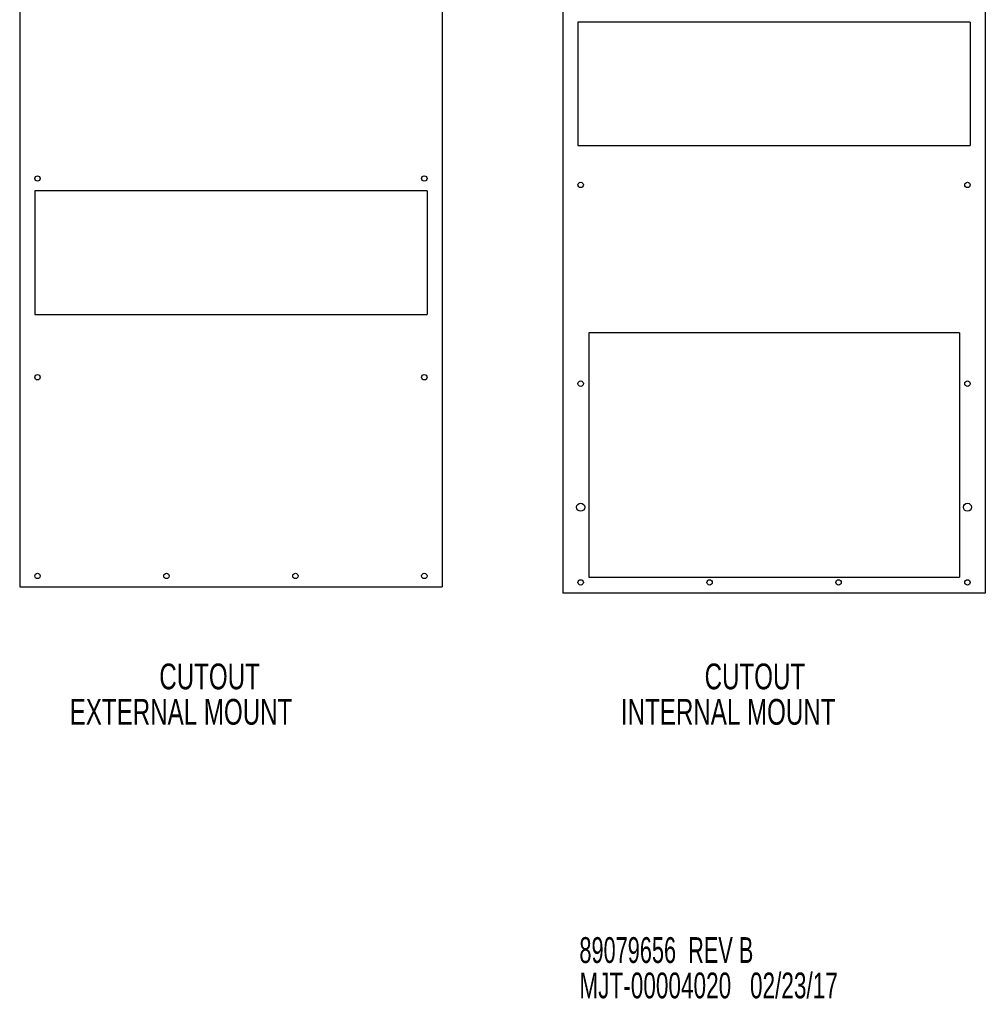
# Model space of a CAD drawing. Extents: x 10 to 130, y 5 to 85.
# Tile 50 of 51: x 85 to 130, y 5 to 51. Entities that reach past the tile are written whole.
import ezdxf
from ezdxf.enums import TextEntityAlignment as Align

# ---------------------------------------------------------------- set-up
doc = ezdxf.new("R2010")
doc.units = 0
doc.layers.add('ACCESSORIES', color=11, linetype='CONTINUOUS')
doc.layers.add('TEXT', color=7, linetype='CONTINUOUS')

# ---------------------------------------------------------------- blocks, each defined once
blk = doc.blocks.new('SW_NOTE_2')
at = {"layer": 'TEXT', "color": 0}
for s, width, p in [('89079656  REV B', 0.63, (0, 0)), ('MJT-00004020   02/23/17', 0.654348, (0, -1.647))]:
    blk.add_text(s, height=1.2, dxfattribs=dict(at, width=width)).set_placement(p, align=Align.BOTTOM_LEFT)
blk = doc.blocks.new('SW_NOTE_3')
at = {"layer": 'TEXT', "color": 0, "width": 0.7}
for s, p in [('CUTOUT', (0, 0)), ('EXTERNAL MOUNT', (-4.169, -1.647))]:
    blk.add_text(s, height=1.2, dxfattribs=at).set_placement(p, align=Align.BOTTOM_LEFT)
blk = doc.blocks.new('SW_NOTE_4')
at = {"layer": 'TEXT', "color": 0, "width": 0.7}
for s, p in [('CUTOUT', (0, 0)), ('INTERNAL MOUNT', (-3.893, -1.647))]:
    blk.add_text(s, height=1.2, dxfattribs=at).set_placement(p, align=Align.BOTTOM_LEFT)

msp = doc.modelspace()

# ---------------------------------------------------------------- linework, layer by layer
at = {"layer": 'ACCESSORIES', "linetype": 'CONTINUOUS'}
for p, q in [((84.839, 62.403), (84.839, 24.403)), ((104.499, 62.403), (104.499, 24.403)), ((110.115, 62.104), (110.115, 24.104)), ((129.775, 62.104), (129.775, 24.104)), ((129.07, 50.684), (110.82, 50.684)), ((110.82, 50.684), (110.82, 44.934)), ((129.07, 50.684), (129.07, 44.934)), ((110.82, 44.934), (129.07, 44.934)), ((103.794, 42.823), (85.544, 42.823)), ((85.544, 42.823), (85.544, 37.073)), ((103.794, 42.823), (103.794, 37.073)), ((85.544, 37.073), (103.794, 37.073)), ((128.57, 36.224), (111.32, 36.224)), ((111.32, 36.224), (111.32, 24.844)), ((128.57, 36.224), (128.57, 24.844)), ((111.32, 24.844), (128.57, 24.844)), ((84.839, 24.403), (104.499, 24.403)), ((129.775, 24.104), (110.115, 24.104))]:
    msp.add_line(p, q, dxfattribs=at)
for centre, radius in [((85.669, 43.403), 0.125), ((103.669, 43.403), 0.125), ((110.945, 43.104), 0.125), ((128.945, 43.104), 0.125), ((85.669, 34.153), 0.125), ((103.669, 34.153), 0.125), ((110.945, 33.854), 0.125), ((128.945, 33.854), 0.125), ((110.945, 28.104), 0.188), ((128.945, 28.104), 0.188), ((85.669, 24.903), 0.125), ((91.669, 24.903), 0.125), ((97.669, 24.903), 0.125), ((103.669, 24.903), 0.125), ((110.945, 24.604), 0.125), ((116.945, 24.604), 0.125), ((122.945, 24.604), 0.125), ((128.945, 24.604), 0.125)]:
    msp.add_circle(centre, radius, dxfattribs=at)

# ---------------------------------------------------------------- block references
at = {"layer": 'TEXT'}
for name, p in [('SW_NOTE_3', (91.336, 19.267)), ('SW_NOTE_4', (116.712, 19.267)), ('SW_NOTE_2', (110.887, 6.532))]:
    msp.add_blockref(name, p, dxfattribs=at)

doc.saveas('drawing.dxf')
